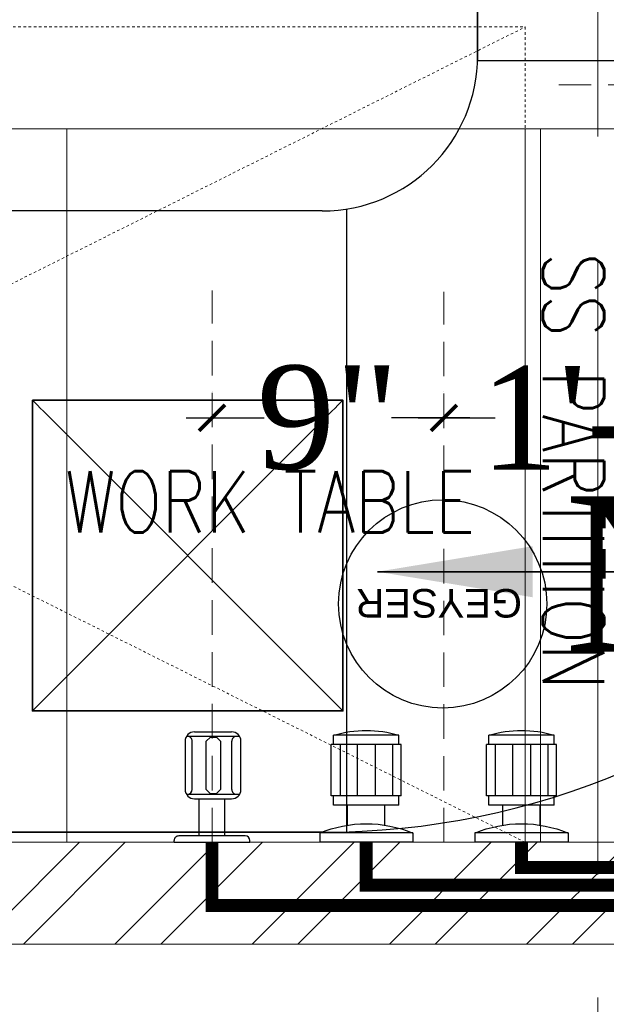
# Model space of a CAD drawing. Header units: inches. Extents: x 105152 to 158499, y 12149 to 30915.
# Tile 179 of 256: x 126706 to 126729, y 21499 to 21538. Entities that reach past the tile are written whole.
import ezdxf
from ezdxf.enums import TextEntityAlignment as Align

# ---------------------------------------------------------------- set-up
doc = ezdxf.new("R2010")
doc.units = ezdxf.units.IN
doc.header["$MEASUREMENT"] = 0
doc.header["$PDMODE"] = 34
doc.linetypes.add('DASHED2', pattern=[0.375, 0.25, -0.125])
doc.linetypes.add('HIDDEN', pattern=[0.375, 0.25, -0.125])
for name, color, linetype, lineweight in [('AR - PLAN', 251, 'Continuous', 5), ('BEAM', 173, 'Continuous', 5), ('CENTER', 46, 'DASHED2', 9), ('COVERAGE ', 251, 'Continuous', 5), ('door', 1, 'Continuous', 13), ('DRAINAGE ', 7, 'Continuous', 9), ('EQUIPMENT', 7, 'Continuous', 25), ('EX AIR DUCT', 1, 'Continuous', 35), ('HVAC SERVICE', 1, 'Continuous', 35), ('HVAC TEXT PP', 104, 'Continuous', 20), ('KIT TEXT.', 5, 'Continuous', 5), ('PD_HATCH', 45, 'Continuous', 9), ('PL. FICTURE', 4, 'Continuous', 25), ('PP-Domestic  Cold Water Supply', 5, 'Continuous', 25), ('PP-Hot Water Supply  Solar Water Supply', 1, 'Continuous', 25), ('PP-HVAC EXHAUST DUCT', 1, 'Continuous', 30), ('PP-TEXT', 7, 'Continuous', 40), ('RO WATER ', 15, 'Continuous', 15), ('VCD', 5, 'Continuous', 35), ('WATER SUPPLY ', 7, 'Continuous', 9)]:
    doc.layers.add(name, color=color, linetype=linetype, lineweight=lineweight)
for name, color, linetype in [('KIT EQUIPMENT', 7, 'Continuous'), ('PD_025_TEXT', 61, 'Continuous'), ('PP--DIM', 7, 'Continuous'), ('PP-SPRINKLER', 1, 'Continuous')]:
    doc.layers.add(name, color=color, linetype=linetype)
doc.styles.add('Arial', font='GOTHIC.TTF')
doc.styles.add('ISO', font='isocp.shx', dxfattribs={"height": 250})
doc.styles.add('RE', font='arial.ttf')
doc.styles.get("Standard").update_dxf_attribs({"font": 'arial.ttf', "height": 6})
doc.styles.add('TIMES NEW ROMAN', font='times.ttf')
doc.dimstyles.new('ISO-10', dxfattribs={"dimtxt": 6, "dimasz": 0.5, "dimexe": 1.25, "dimexo": 0.625, "dimtad": 1, "dimtoh": 1, "dimdec": 1, "dimlunit": 4, "dimtxsty": 'Standard', "dimblk": 'ARCHTICK', "dimcen": 2.5, "dimclrt": 3, "dimadec": 0, "dimazin": 0, "dimtfac": 1, "dimtdec": 1, "dimtmove": 1, "dimatfit": 3, "dimfxl": 1, "dimarcsym": 0})
doc.dimstyles.new('PP-DIM', dxfattribs={"dimtxt": 4, "dimasz": 1, "dimexe": 1, "dimexo": 1, "dimgap": 0.09, "dimtad": 0, "dimdec": 0, "dimzin": 0, "dimdsep": 46, "dimlunit": 4, "dimtxsty": 'TIMES NEW ROMAN', "dimblk": 'ARCHTICK', "dimcen": 0.09, "dimdle": 1, "dimclrd": 256, "dimclre": 256, "dimclrt": 256, "dimadec": 0, "dimazin": 0, "dimtfac": 1, "dimtdec": 4, "dimtofl": 0, "dimtmove": 1, "dimatfit": 3, "dimfxl": 1, "dimtolj": 1, "dimtzin": 0, "dimlwd": -1, "dimlwe": -1, "dimarcsym": 0})

# ---------------------------------------------------------------- blocks, each defined once
blk = doc.blocks.new('PP-CEILING PENDANT')
at = {"layer": 'COVERAGE ', "color": 8, "lineweight": 5}
blk.add_circle((0, 0), 1700, dxfattribs=at)
blk = doc.blocks.new('_ArchTick')
at = {"color": 0, "linetype": 'ByBlock', "const_width": 0.15}
blk.add_lwpolyline([(-0.5, -0.5), (0.5, 0.5)], dxfattribs=at)
blk = doc.blocks.new('CENTER LINE-PP')
at = {"layer": 'CENTER', "ltscale": 5}
blk.add_line((0, 0), (0, -19.94), dxfattribs=at)
blk = doc.blocks.new('GYSER-PP')
at = {"layer": 'PL. FICTURE'}
for p, q in [((-4.5, 0), (-1.125, 0)), ((-4.5, -0.338), (-4.5, 0)), ((-1.125, -0.338), (-1.125, 0)), ((1.125, 0), (4.5, 0)), ((1.125, -0.338), (1.125, 0)), ((4.5, -0.338), (4.5, 0)), ((-4.5, -0.338), (-1.125, -0.338)), ((1.125, -0.338), (4.5, -0.338)), ((-3.488, -0.623), (-3.488, -1.35)), ((-2.137, -0.623), (-2.137, -1.35)), ((2.137, -0.623), (2.137, -1.35)), ((3.488, -0.623), (3.488, -1.35)), ((-3.994, -1.35), (-1.631, -1.35)), ((-3.994, -1.35), (-3.994, -1.688)), ((-1.631, -1.35), (-1.631, -1.688)), ((1.631, -1.35), (3.994, -1.35)), ((1.631, -1.35), (1.631, -1.688)), ((3.994, -1.35), (3.994, -1.688)), ((-4.078, -1.688), (-4.078, -3.544)), ((-4.078, -1.688), (-1.547, -1.688)), ((-3.762, -3.544), (-3.762, -1.688)), ((-3.141, -3.544), (-3.141, -1.688)), ((-2.484, -3.544), (-2.484, -1.688)), ((-1.863, -3.544), (-1.863, -1.688)), ((-1.547, -1.688), (-1.547, -3.544)), ((1.547, -1.688), (1.547, -3.544)), ((1.547, -1.688), (4.078, -1.688)), ((1.863, -3.544), (1.863, -1.688)), ((2.484, -3.544), (2.484, -1.688)), ((3.141, -3.544), (3.141, -1.688)), ((3.762, -3.544), (3.762, -1.688)), ((4.078, -1.688), (4.078, -3.544)), ((-4.078, -3.544), (-1.547, -3.544)), ((-3.994, -3.544), (-3.994, -3.881)), ((-1.631, -3.544), (-1.631, -3.881)), ((1.547, -3.544), (4.078, -3.544)), ((1.631, -3.544), (1.631, -3.881)), ((3.994, -3.544), (3.994, -3.881)), ((-3.994, -3.881), (-1.631, -3.881)), ((1.631, -3.881), (3.994, -3.881))]:
    blk.add_line(p, q, dxfattribs=at)
blk.add_circle((0.044, -8.632), 3.772, dxfattribs=at)
at = {"layer": 'PL. FICTURE', "extrusion": (0, 0, -1)}
for centre, major_axis, start_param, end_param in [((-2.812, 3.713), (-3.102, 3.102), 3.5322, 4.321782), ((2.812, 3.713), (3.102, -3.102), 0.390607, 1.180189), ((-2.812, 0.169), (-2.983, 2.983), 3.643197, 4.210785), ((2.812, 0.169), (2.983, -2.983), 0.501604, 1.069192)]:
    blk.add_ellipse(centre, major_axis=major_axis, ratio=1, start_param=start_param, end_param=end_param, dxfattribs=at)
at = {"ltscale": 3}
blk.add_blockref('CENTER LINE-PP', (0, 0), dxfattribs=at)
at = {"layer": 'PL. FICTURE', "style": 'RE'}
blk.add_text('GEYSER', height=1.0356, dxfattribs=at).set_placement((0.185, -9.174), align=Align.CENTER)
blk = doc.blocks.new('AQUAGUARD-PP')
at = {"layer": 'CENTER', "ltscale": 5}
blk.add_line((0, 0), (19.94, 0), dxfattribs=at)
at = {"layer": 'PL. FICTURE', "color": 205, "ltscale": 12}
for p, q in [((0, 1.372), (0, -1.372)), ((0, 1.372), (0.063, 1.372)), ((0.231, -1.204), (0.231, 1.204)), ((1.741, 0.927), (1.741, -1.001)), ((3.655, 0.972), (1.909, 0.972)), ((1.909, 0.714), (3.655, 0.714)), ((3.823, -1.001), (3.823, 0.927)), ((0.231, 0.468), (1.573, 0.468)), ((1.573, 0.636), (1.572, -0.709)), ((3.991, 0.636), (3.991, -0.709)), ((1.762, 0.062), (1.909, 0.216)), ((1.762, 0.062), (1.762, -0.158)), ((1.909, 0.216), (3.654, 0.215)), ((3.654, 0.215), (3.802, 0.059)), ((3.802, 0.059), (3.801, -0.159)), ((1.762, -0.158), (1.909, -0.311)), ((3.654, -0.312), (1.909, -0.311)), ((3.801, -0.159), (3.654, -0.312)), ((0.231, -0.468), (1.573, -0.468)), ((1.909, -0.714), (3.655, -0.714)), ((1.909, -1.046), (3.654, -1.046)), ((0, -1.372), (0.063, -1.372))]:
    blk.add_line(p, q, dxfattribs=at)
for centre, radius, start, end in [((0.063, 1.204), 0.168, 359.9952, 89.9952), ((1.909, 0.636), 0.336, 89.9952, 179.9956), ((1.909, 0.882), 0.168, 179.9952, 269.9952), ((3.655, 0.636), 0.336, 359.9952, 89.9952), ((3.655, 0.882), 0.168, 270.0048, 0.0048), ((1.909, -0.709), 0.336, 179.9956, 269.9952), ((3.654, -0.709), 0.336, 269.9952, 359.9952), ((1.909, -0.882), 0.168, 90.0048, 180.0048), ((3.655, -0.882), 0.168, 359.9952, 89.9952), ((0.063, -1.204), 0.168, 269.9952, 359.9952)]:
    blk.add_arc(centre, radius, start, end, dxfattribs=at)
blk = doc.blocks.new('BIB COCK-PP')
at = {"layer": 'CENTER', "ltscale": 5}
blk.add_line((0, 0), (19.94, 0), dxfattribs=at)
at = {"layer": 'PL. FICTURE', "ltscale": 12}
for p, q in [((0, 1.392), (0, -1.392)), ((0, 1.392), (0.064, 1.392)), ((0.235, -1.221), (0.235, 1.221)), ((1.714, 0.941), (1.713, -1.015)), ((3.418, 0.986), (1.884, 0.986)), ((1.884, 0.725), (3.418, 0.725)), ((3.589, -1.015), (3.589, 0.941)), ((0.235, 0.475), (1.543, 0.475)), ((1.543, 0.645), (1.543, -0.72)), ((3.76, 0.645), (3.76, -0.72)), ((1.735, 0.063), (1.884, 0.219)), ((1.735, 0.063), (1.736, -0.161)), ((1.884, 0.219), (3.418, 0.219)), ((3.418, 0.219), (3.568, 0.06)), ((3.568, 0.06), (3.567, -0.161)), ((1.736, -0.161), (1.884, -0.316)), ((3.418, -0.316), (1.884, -0.316)), ((3.567, -0.161), (3.418, -0.316)), ((0.235, -0.475), (1.543, -0.475)), ((1.884, -0.725), (3.418, -0.725)), ((1.884, -1.061), (3.418, -1.061)), ((0, -1.392), (0.064, -1.392))]:
    blk.add_line(p, q, dxfattribs=at)
for centre, radius, start, end in [((0.064, 1.221), 0.171, 359.9952, 89.9952), ((1.884, 0.645), 0.341, 89.9952, 179.9956), ((1.884, 0.895), 0.171, 179.9952, 269.9952), ((3.418, 0.645), 0.341, 359.9952, 89.9952), ((3.418, 0.895), 0.171, 270.0048, 0.0048), ((1.884, -0.72), 0.341, 179.9956, 269.9952), ((3.418, -0.72), 0.341, 269.9952, 359.9952), ((1.884, -0.896), 0.171, 90.0048, 180.0048), ((3.418, -0.896), 0.171, 359.9952, 89.9952), ((0.064, -1.221), 0.171, 269.9952, 359.9952)]:
    blk.add_arc(centre, radius, start, end, dxfattribs=at)
blk = doc.blocks.new('*D812')
at = {"layer": 'Defpoints', "color": 0}
for p in [(163.223, 245.35), (163.223, 245.35), (177.641, 240.589)]:
    blk.add_point(p, dxfattribs=at)
at = {"layer": 'PP--DIM'}
for p, q in [((163.223, 246.35), (163.223, 246.35)), ((177.641, 241.589), (177.641, 246.35)), ((162.223, 245.35), (165.21, 245.35)), ((178.641, 245.35), (175.654, 245.35))]:
    blk.add_line(p, q, dxfattribs=at)
for p, rotation in [((163.223, 245.35), 180.0000000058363), ((177.641, 245.35), 5.836337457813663e-09)]:
    blk.add_blockref('_ArchTick', p, dxfattribs=dict(at, rotation=rotation))
at = {"layer": 'PP--DIM', "insert": (170.432, 245.35), "char_height": 4, "attachment_point": 5, "rotation": 0, "style": 'TIMES NEW ROMAN'}
blk.add_mtext('\\A1;1\'-2"', dxfattribs=at)
blk = doc.blocks.new('*D813')
at = {"layer": 'Defpoints', "color": 0}
for p in [(154.263, 245.35), (154.263, 245.35), (163.223, 245.35)]:
    blk.add_point(p, dxfattribs=at)
at = {"layer": 'PP--DIM'}
for p, q in [((154.263, 246.35), (154.263, 246.35)), ((163.223, 246.35), (163.223, 246.35)), ((153.263, 245.35), (156.283, 245.35)), ((164.223, 245.35), (161.202, 245.35))]:
    blk.add_line(p, q, dxfattribs=at)
for p, rotation in [((154.263, 245.35), 180.0000000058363), ((163.223, 245.35), 5.836347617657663e-09)]:
    blk.add_blockref('_ArchTick', p, dxfattribs=dict(at, rotation=rotation))
at = {"layer": 'PP--DIM', "insert": (158.743, 245.35), "char_height": 4, "attachment_point": 5, "rotation": 0, "style": 'TIMES NEW ROMAN'}
blk.add_mtext('\\A1;9"', dxfattribs=at)
blk = doc.blocks.new('DRAINAGE')
at = {"layer": 'PP-TEXT', "insert": (464.471, 555.561), "char_height": 6, "width": 26.6614, "attachment_point": 7, "style": 'Arial'}
blk.add_mtext('{\\fTimes New Roman|b0|i0|c0|p0;N.T}', dxfattribs=at)
blk = doc.blocks.new('A$C6E471120')
at = {"layer": 'PD_HATCH', "lineweight": 5}
h = blk.add_hatch(dxfattribs=at)
h.set_pattern_fill('ANSI32', color=251, scale=254)
h.set_pattern_definition([(45, (-1789305.34, -617415.57), (-67.351921, 67.351921), []), (45, (-1789260.44, -617415.57), (-67.351921, 67.351921), [])])
h.paths.add_polyline_path([(0, -2329.15), (0, -2229.15), (-566.34, -2229.15), (-2166.34, -2229.15), (-3666.34, -2229.15), (-3666.34, -2329.15)])
at = {"layer": 'door', "color": 251, "lineweight": 5}
blk.add_line((-538.61, -2229.15), (-2816.34, -2229.15), dxfattribs=at)
at = {"layer": 'EQUIPMENT', "color": 251, "lineweight": 5, "ltscale": 12}
blk.add_lwpolyline([(-3666.34, -2229.15), (0, -2229.15), (0, -2329.15), (-3666.34, -2329.15)], close=True, dxfattribs=at)
at = {"layer": 'KIT EQUIPMENT', "color": 251, "linetype": 'HIDDEN', "lineweight": 5, "ltscale": 0.025}
for p, q in [((-2166.34, -2229.15), (-566.34, -1429.15)), ((-566.34, -2229.15), (-2166.34, -1429.15))]:
    blk.add_line(p, q, dxfattribs=at)
blk.add_lwpolyline([(-566.34, -2229.15), (-2166.34, -2229.15), (-2166.34, -1429.15), (-566.34, -1429.15)], close=True, dxfattribs=at)
at = {"layer": 'KIT EQUIPMENT', "color": 251, "lineweight": 5}
for points in [[(-1716.34, -2229.15), (-1016.34, -2229.15), (-1016.34, -1529.15), (-1716.34, -1529.15)], [(-566.34, -2229.15), (-1016.34, -2229.15), (-1016.34, -1529.15), (-566.34, -1529.15)], [(-566.34, -1529.15), (0, -1529.15), (0, -2229.15), (-566.34, -2229.15)], [(-566.34, -2229.15), (-551.39, -2229.15), (-551.39, -1529.15), (-566.34, -1529.15)], [(0, -3079.15), (0, -2329.15), (-1200, -2329.15), (-1200, -3079.15)]]:
    blk.add_lwpolyline(points, close=True, dxfattribs=at)
at = {"layer": 'KIT TEXT.', "color": 251, "insert": (-549.2, -1650.55, 0), "char_height": 60.1753, "width": 1100.2839, "attachment_point": 7, "rotation": 270, "style": 'ISO'}
blk.add_mtext('{\\Fromans|c0;\\W0.8;SS PARTITION}', dxfattribs=at)
at = {"layer": 'KIT TEXT.', "color": 251, "insert": (-1017.98, -1925.24, 488.6), "char_height": 60.1753, "width": 1100.2839, "attachment_point": 7, "style": 'ISO'}
blk.add_mtext('{\\Fromans|c0;\\W0.8;WORK TABLE }', dxfattribs=at)
blk = doc.blocks.new('FIRST FLOOR PLAN 0')
at = {"layer": 'PD_025_TEXT', "color": 251, "xscale": 0.03937007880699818, "yscale": 0.03937007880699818, "zscale": 0.03937007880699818}
blk.add_blockref('A$C6E471120', (-540, -8.999), dxfattribs=at)
blk = doc.blocks.new('columns2')
at = {"layer": 'PD_HATCH', "color": 173, "linetype": 'HIDDEN', "lineweight": 5, "ltscale": 38}
blk.add_line((556.5, -95), (556.5, 42), dxfattribs=at)
blk = doc.blocks.new('HVAC SERVICE')
at = {"layer": 'HVAC SERVICE'}
for p, q in [((551.86, -46.674), (551.86, -66.563)), ((545.86, -96.373), (484.121, -96.373))]:
    blk.add_line(p, q, dxfattribs=at)
at = {"layer": 'PP-HVAC EXHAUST DUCT'}
blk.add_line((551.857, -66.563), (575.859, -66.563), dxfattribs=at)
at = {"layer": 'VCD', "insert": (411.24, -71.048), "char_height": 6, "attachment_point": 1, "bg_fill": 2}
blk.add_mtext_dynamic_manual_height_columns('\\pxql;VCD', width=135.31116, gutter_width=50, heights=[-6], dxfattribs=at)
at = {"layer": 'HVAC TEXT PP'}
blk.add_leader([(547.987, -86.309), (615.635, -86.309)], dimstyle='ISO-10', override={"dimasz": 6, "dimtad": 0}, dxfattribs=at)
at = {"layer": 'EX AIR DUCT'}
for p, q in [((534.657, -79.687), (546.657, -91.687)), ((534.657, -91.687), (546.657, -79.687, -14.797))]:
    blk.add_line(p, q, dxfattribs=at)
blk.add_lwpolyline([(534.657, -79.687), (546.657, -79.687), (546.657, -91.687), (534.657, -91.687)], close=True, dxfattribs=at)
at = {"layer": 'PP-HVAC EXHAUST DUCT'}
for p, q in [((545.86, -72.373), (484.121, -72.373)), ((546.807, -96.358), (546.807, -72.298))]:
    blk.add_line(p, q, dxfattribs=at)
for radius in [6, 30]:
    blk.add_arc((545.86, -66.373), radius, 270, 0, dxfattribs=at)
blk = doc.blocks.new('WATER SUPPLY')
at = {"layer": 'PP-Domestic  Cold Water Supply'}
blk.add_lwpolyline([(160.223, 228.955, 0.5, 0.5, 0), (160.223, 227.294, 0.5, 0.5, 0), (192.206, 227.294, 0.5, 0.5, 0), (192.206, 257.716, 0.5, 0.5, 0)], format="xyseb", dxfattribs=at)
at = {"layer": 'PP-Hot Water Supply  Solar Water Supply', "const_width": 0.5}
blk.add_lwpolyline([(166.223, 228.955), (166.223, 227.985), (180.671, 227.985), (180.671, 228.955)], dxfattribs=at)
at = {"layer": 'RO WATER ', "const_width": 0.5}
blk.add_lwpolyline([(194.741, 263.716), (194.741, 226.511), (154.263, 226.511), (154.263, 228.955)], dxfattribs=at)
at = {"layer": 'PL. FICTURE'}
for name, p, xscale, yscale, zscale, rotation in [('BIB COCK-PP', (188.664, 258.216), 1.053218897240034, 1.053218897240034, 1.053218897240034, 179.9934312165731), ('AQUAGUARD-PP', (154.263, 228.955), 1.068751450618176, 1.068751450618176, 1.068751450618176, 90), ('GYSER-PP', (163.223, 228.955), 1.066666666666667, 1.066666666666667, 1.066666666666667, 180)]:
    blk.add_blockref(name, p, dxfattribs=dict(at, xscale=xscale, yscale=yscale, zscale=zscale, rotation=rotation))
at = {"layer": 'PP--DIM'}
for base, p1, p2, picture, middle in [((154.263, 245.35), (163.223, 245.35), (154.263, 245.35), '*D813', (158.743, 245.35)), ((163.223, 245.35), (177.641, 240.589, 0), (163.223, 245.35), '*D812', (170.432, 245.35))]:
    dim = blk.add_linear_dim(base=base, p1=p1, p2=p2, angle=0, dimstyle='PP-DIM', dxfattribs=at)
    dim.commit()
    dim.dimension.update_dxf_attribs({"geometry": picture, "text_midpoint": middle})

msp = doc.modelspace()

# ---------------------------------------------------------------- block references
at = {"layer": 'PP-SPRINKLER', "xscale": -0.0354331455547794, "yscale": 0.0354331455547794, "zscale": 35.43314555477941, "rotation": 180}
msp.add_blockref('PP-CEILING PENDANT', (126688.162, 21542.297), dxfattribs=at)
at = {"layer": 'PP-SPRINKLER', "xscale": 0.0354331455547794, "yscale": 0.0354331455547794, "zscale": 35.43314555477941}
msp.add_blockref('PP-CEILING PENDANT', (126688.162, 21494.206), dxfattribs=at)

# ---------------------------------------------------------------- next in the draw order: block references
at = {"layer": 'HVAC SERVICE'}
msp.add_blockref('HVAC SERVICE', (126172.161, 21602.498), dxfattribs=at)

# ---------------------------------------------------------------- next in the draw order: block references
at = {"layer": 'WATER SUPPLY '}
msp.add_blockref('WATER SUPPLY', (126559.497, 21276.782), dxfattribs=at)

# ---------------------------------------------------------------- next in the draw order: block references
at = {"layer": 'DRAINAGE '}
msp.add_blockref('DRAINAGE', (126262.893, 20957.406), dxfattribs=at)

# ---------------------------------------------------------------- next in the draw order: block references
at = {"layer": 'AR - PLAN', "color": 251}
msp.add_blockref('FIRST FLOOR PLAN 0', (127288.161, 21602.498), dxfattribs=at)

# ---------------------------------------------------------------- next in the draw order: block references
at = {"layer": 'BEAM'}
msp.add_blockref('columns2', (126172.162, 21542.498), dxfattribs=at)

doc.saveas('drawing.dxf')
